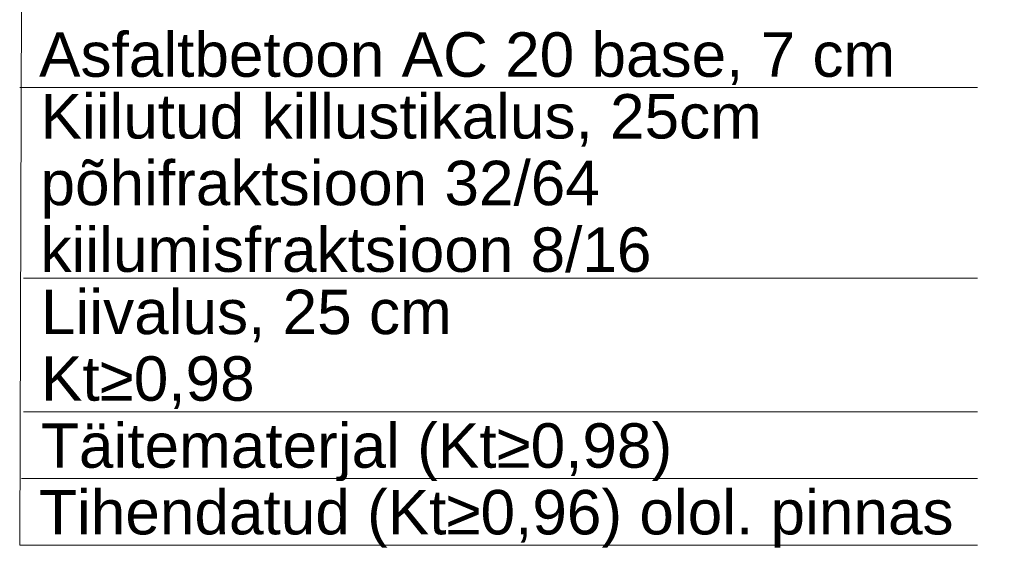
# Model space of a CAD drawing. Header units: metres. Extents: x 561538 to 562530, y 6580867 to 6581188.
# Tile 36 of 78: x 562509.99 to 562514.42, y 6580866.77 to 6580869.15. Entities that reach past the tile are written whole.
import ezdxf

# ---------------------------------------------------------------- set-up
doc = ezdxf.new("R2010")
doc.units = ezdxf.units.M
doc.layers.add('KLM_lõige', color=7, linetype='Continuous', lineweight=9)
doc.styles.add('SWISL_Kprojekt', font='swissl.ttf')

msp = doc.modelspace()

# ---------------------------------------------------------------- linework, layer by layer
at = {"layer": 'KLM_lõige', "linetype": 'Continuous'}
for p, q in [((562509.9922, 6580866.7857, 1.109), (562510.0081, 6580871.8559, 0.0359)), ((562510.0096, 6580867.987, 0.292), (562514.2999, 6580867.987, 0.292))]:
    msp.add_line(p, q, dxfattribs=at)
at = {"layer": 'KLM_lõige', "color": 0, "linetype": 'Continuous'}
for p, q in [((562509.9922, 6580868.845, 1.109), (562514.2999, 6580868.845, 1.109)), ((562510.0096, 6580867.3857, 0.292), (562514.2999, 6580867.3857, 0.292)), ((562510.0009, 6580867.0857, 0.292), (562514.2999, 6580867.0857, 0.292)), ((562509.9922, 6580866.7857, 1.109), (562514.2999, 6580866.7857, 1.109))]:
    msp.add_line(p, q, dxfattribs=at)

# ---------------------------------------------------------------- texts
at = {"layer": 'KLM_lõige', "style": 'SWISL_Kprojekt'}
for s, p in [('Asfaltbetoon AC 20 base, 7 cm', (562510.0793, 6580868.8937, 3.109)), ('Kiilutud killustikalus, 25cm ', (562510.0857, 6580868.6158, 2.292)), ('põhifraktsioon 32/64', (562510.0857, 6580868.3158, 2.292)), ('kiilumisfraktsioon 8/16', (562510.0857, 6580868.0158, 2.292)), ('Liivalus, 25 cm', (562510.088, 6580867.7357, 2.292)), ('Kt≥0,98', (562510.088, 6580867.436, 2.292)), ('Täitematerjal (Kt≥0,98)', (562510.088, 6580867.1345, 2.292)), ('Tihendatud (Kt≥0,96) olol. pinnas', (562510.0793, 6580866.8345, 3.109))]:
    msp.add_text(s, height=0.2, dxfattribs=at).set_placement(p)

doc.saveas('drawing.dxf')
